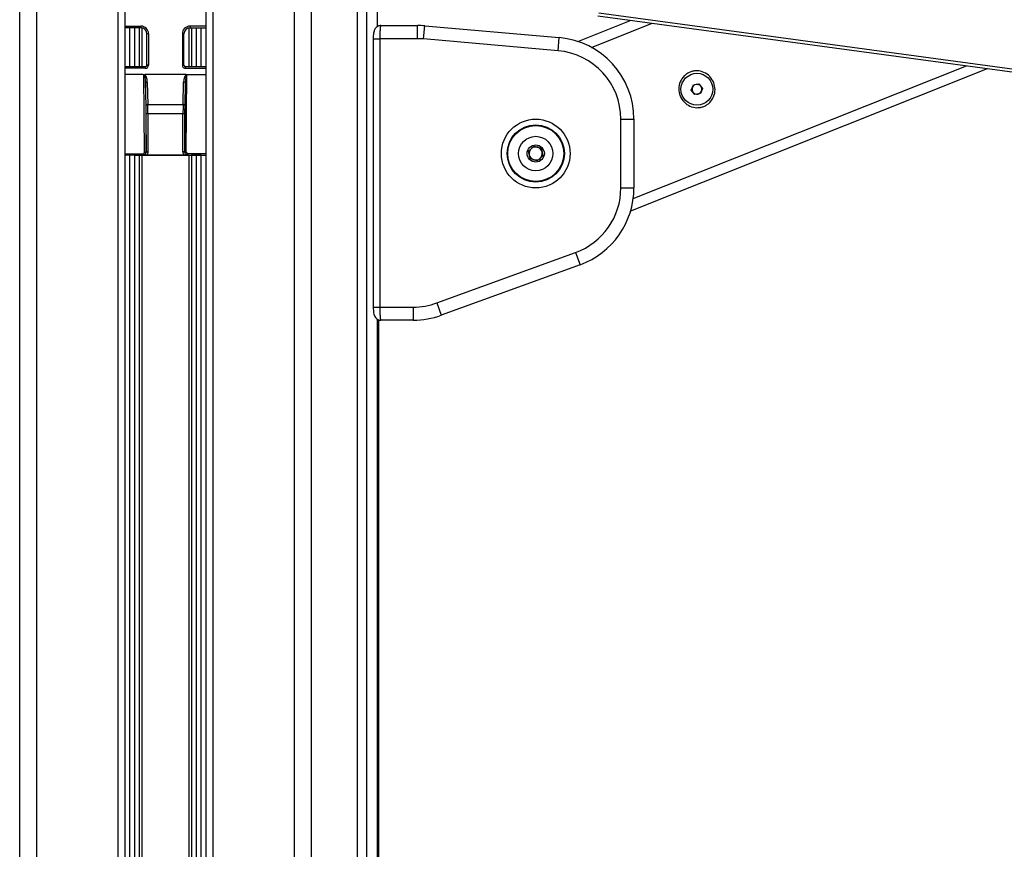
# Model space of a CAD drawing. Header units: millimetres. Extents: x 20 to 26560, y 40 to 18133.
# Tile 34 of 97: x 9009 to 9611, y 5617 to 6124. Entities that reach past the tile are written whole.
import ezdxf

# ---------------------------------------------------------------- set-up
doc = ezdxf.new("R2010")
doc.units = ezdxf.units.MM
doc.header["$LTSCALE"] = 2
doc.layers.add('COMPONENT_GEOMETRY', color=7, linetype='Continuous')
doc.styles.add('SLDTEXTSTYLE0', font='TXT', dxfattribs={"width": 0.75})
doc.dimstyles.new('SLDDIMSTYLE1', dxfattribs={"dimtxt": 150, "dimasz": 6.604, "dimexe": 0, "dimexo": 0.0625, "dimgap": 37.5, "dimtad": 0, "dimtih": 1, "dimtoh": 1, "dimdec": 0, "dimrnd": 1e-09, "dimzin": 12, "dimdsep": 46, "dimtxsty": 'SLDTEXTSTYLE0', "dimsah": 1, "dimcen": 0.09, "dimadec": 0, "dimazin": 3, "dimtfac": 1, "dimtdec": 0, "dimtofl": 0, "dimtmove": 0, "dimatfit": 3, "dimfxl": 1, "dimfrac": 2, "dimtolj": 1, "dimtzin": 12, "dimarcsym": 0})

# ---------------------------------------------------------------- blocks, each defined once
blk = doc.blocks.new('_D_4')
at = {"layer": 'COMPONENT_GEOMETRY', "color": 7}
for p, q in [((16972.58, 6016.65), (14872.65, 6016.65)), ((14879, 6016.65), (14879, 4080)), ((14578.89, 4049.53), (14533.19, 4049.53)), ((14533.19, 4049.53), (14533.19, 3811.41)), ((15179.1, 4049.53), (15224.8, 4049.53)), ((15224.8, 4049.53), (15224.8, 3811.41)), ((14533.19, 3811.41), (14578.89, 3811.41)), ((15224.8, 3811.41), (15179.1, 3811.41)), ((14879, 1650.33), (14879, 3586.98)), ((9299, 1650.33), (14885.35, 1650.33))]:
    blk.add_line(p, q, dxfattribs=at)
for points in [[(14879, 6016.65), (14877.98, 6010.05), (14880.01, 6010.05)], [(14879, 1650.33), (14880.01, 1656.93), (14877.98, 1656.93)]]:
    blk.add_solid(points, dxfattribs=at)
at = {"layer": 'COMPONENT_GEOMETRY', "color": 7, "char_height": 150, "attachment_point": 1, "style": 'SLDTEXTSTYLE0'}
for s, insert in [('7\'1.95"', (14578.89, 4004.77)), ('2183mm', (14469.83, 3780.34))]:
    blk.add_mtext(s, dxfattribs=dict(at, insert=insert))

msp = doc.modelspace()

# ---------------------------------------------------------------- linework, layer by layer
at = {"color": 8, "linetype": 'Continuous', "lineweight": 25}
for p, q in [((9009.42, 1723.33), (9009.42, 7471.33)), ((9019.62, 7471.33), (9019.62, 1723.33)), ((9069.53, 1723.33), (9069.53, 7471.33)), ((9127.39, 7471.33), (9127.39, 1723.33)), ((9177.3, 1723.33), (9177.3, 7471.33)), ((9187.5, 7471.33), (9187.5, 1723.33)), ((9215.75, 1723.33), (9215.75, 7471.33)), ((9221.21, 7471.33), (9221.21, 1723.33)), ((9228.01, 6119.75), (9228.01, 7291.4)), ((9073.82, 6120), (9083.46, 6120)), ((9076.75, 6095.21), (9076.75, 6119)), ((9079.57, 6119), (9079.57, 6095.21)), ((9082.57, 6095.21), (9082.57, 6119)), ((9083.99, 6118.96), (9083.99, 6095.21)), ((9112.93, 6095.21), (9112.93, 6118.96)), ((9123.1, 6120), (9113.46, 6120)), ((9114.35, 6119), (9114.35, 6095.21)), ((9117.35, 6095.21), (9117.35, 6119)), ((9120.17, 6119), (9120.17, 6095.21)), ((9358.61, 6107), (9395.78, 6121.82)), ((9225.38, 6112.31), (9229.38, 6112.31)), ((9086.14, 6094.21), (9073.82, 6094.21)), ((9086.14, 6094.21), (9086.14, 6095.21)), ((9110.78, 6094.21), (9110.78, 6095.21)), ((9110.78, 6094.21), (9123.1, 6094.21)), ((9384.21, 6014.59), (9587.72, 6095.74)), ((9073.82, 6041.98), (9084.76, 6041.98)), ((9084.5, 6041.24), (9073.82, 6041.24)), ((9076.75, 1723.33), (9076.75, 6041.22)), ((9079.57, 6041.22), (9079.57, 1723.33)), ((9082.57, 1723.33), (9082.57, 6041.11)), ((9083.99, 6041.09), (9083.99, 1723.33)), ((9123.1, 6041.98), (9112.16, 6041.98)), ((9112.42, 6041.24), (9123.1, 6041.24)), ((9112.93, 1723.33), (9112.93, 6041.09)), ((9114.35, 6041.11), (9114.35, 1723.33)), ((9117.35, 1723.33), (9117.35, 6041.22)), ((9120.17, 6041.22), (9120.17, 1723.33)), ((9225.38, 5948.31), (9229.38, 5948.31)), ((9228.01, 1723.33), (9228.01, 5940.89))]:
    msp.add_line(p, q, dxfattribs=at)
at = {"color": 7, "linetype": 'Continuous', "lineweight": 25}
for p, q in [((9073.82, 1723.33), (9073.82, 7471.33)), ((9123.1, 7471.33), (9123.1, 1723.33)), ((9228.02, 6119.76), (9228.02, 7291.4)), ((9350.42, 6110.56), (9383.02, 6123.56)), ((9362.59, 6126.34), (10148.02, 6019.59)), ((9363.28, 6128.1), (10149.36, 6021.26)), ((9083.46, 6119), (9073.82, 6119)), ((9083.46, 6120), (9083.46, 6119)), ((9113.46, 6120), (9113.46, 6119)), ((9113.46, 6119), (9123.1, 6119)), ((9228.66, 6120.31), (9230.01, 6120.31)), ((9230.01, 6120.31), (9252.46, 6120.31)), ((9252.46, 6112.31), (9252.46, 6120.31)), ((9256.12, 6112.15), (9256.82, 6120.12)), ((9256.82, 6120.12), (9339, 6112.93)), ((9087.14, 6096.22), (9087.14, 6115.33)), ((9088.14, 6115.33), (9087.14, 6115.33)), ((9088.14, 6115.33), (9088.14, 6096.22)), ((9108.78, 6115.33), (9108.78, 6096.22)), ((9108.78, 6115.33), (9109.78, 6115.33)), ((9109.78, 6096.22), (9109.78, 6115.33)), ((9225.39, 6112.64), (9225.38, 6112.31)), ((9225.38, 6112.31), (9225.38, 5948.31)), ((9229.38, 6112.31), (9229.38, 5948.31)), ((9252.46, 6112.31), (9229.38, 6112.31)), ((9338.3, 6104.96), (9256.12, 6112.15)), ((9338.3, 6104.96), (9339, 6112.93)), ((9086.14, 6095.21), (9073.82, 6095.21)), ((9088.14, 6096.22), (9087.14, 6096.22)), ((9108.78, 6096.22), (9109.78, 6096.22)), ((9123.1, 6095.21), (9110.78, 6095.21)), ((9382.63, 6007.14), (9600.49, 6094)), ((9084.82, 6090.33), (9073.82, 6090.33)), ((9085.75, 6042.99), (9085.31, 6090.16)), ((9111.12, 6090.33), (9085.8, 6090.33)), ((9111.17, 6042.99), (9111.61, 6090.16)), ((9112.1, 6090.33), (9123.1, 6090.33)), ((9086.36, 6085.27), (9086.75, 6043.25)), ((9086.7, 6071.49), (9086.36, 6085.27)), ((9087.36, 6085.84), (9087.69, 6072.06)), ((9109.23, 6072.06), (9109.56, 6085.84)), ((9110.56, 6085.27), (9110.17, 6043.25)), ((9110.56, 6085.27), (9110.23, 6071.49)), ((9419.68, 6080.86), (9420.92, 6084.1)), ((9421.87, 6078.17), (9419.68, 6080.86)), ((9420.92, 6084.1), (9424.34, 6084.65)), ((9424.34, 6084.65), (9426.52, 6081.96)), ((9426.52, 6081.96), (9425.29, 6078.72)), ((9425.29, 6078.72), (9421.87, 6078.17)), ((9087.69, 6072.06), (9109.23, 6072.06)), ((9086.75, 6043.25), (9086.75, 6066.32)), ((9087.75, 6066.32), (9086.75, 6066.32)), ((9109.17, 6066.32), (9087.75, 6066.32)), ((9087.75, 6066.32), (9087.75, 6043.25)), ((9110.17, 6066.32), (9109.17, 6066.32)), ((9109.17, 6043.25), (9109.17, 6066.32)), ((9110.17, 6066.32), (9110.17, 6043.25)), ((9376.64, 6021.18), (9376.64, 6063.12)), ((9376.64, 6063.12), (9384.64, 6063.12)), ((9384.64, 6063.12), (9384.64, 6021.18)), ((9320.26, 6043.59), (9323.7, 6046.67)), ((9320.48, 6042.5), (9321.27, 6044.5)), ((9322.87, 6045.93), (9324.99, 6046.25)), ((9323.7, 6046.67), (9328.09, 6045.23)), ((9327.03, 6045.58), (9328.36, 6043.9)), ((9328.09, 6045.23), (9329.03, 6040.7)), ((9076.75, 6041.22), (9073.82, 6041.12)), ((9079.57, 6041.22), (9082.57, 6041.11)), ((9083.99, 6041.09), (9112.93, 6041.09)), ((9084.76, 6041.98), (9084.76, 6041.25)), ((9087.74, 6042.96), (9086.74, 6043.05)), ((9086.75, 6043.25), (9086.75, 6043.25)), ((9087.75, 6043.25), (9086.75, 6043.25)), ((9109.97, 6041.21), (9086.95, 6041.21)), ((9110.17, 6043.25), (9109.17, 6043.25)), ((9110.18, 6043.05), (9109.18, 6042.96)), ((9110.17, 6043.25), (9110.17, 6043.25)), ((9112.16, 6041.98), (9112.16, 6041.25)), ((9117.35, 6041.22), (9114.35, 6041.11)), ((9120.17, 6041.22), (9123.1, 6041.12)), ((9321.2, 6039.07), (9320.26, 6043.59)), ((9322.26, 6038.72), (9320.92, 6040.4)), ((9325.59, 6037.63), (9321.2, 6039.07)), ((9329.03, 6040.7), (9325.59, 6037.63)), ((9328.8, 6041.8), (9328.02, 6039.8)), ((9326.42, 6038.37), (9324.3, 6038.05)), ((9376.64, 6021.18), (9384.64, 6021.18)), ((9264.19, 5950.84), (9349.01, 5981.71)), ((9349.01, 5981.71), (9351.74, 5974.2)), ((9351.74, 5974.2), (9266.93, 5943.32)), ((9229.38, 5948.31), (9249.83, 5948.31)), ((9249.83, 5948.31), (9249.83, 5940.31)), ((9264.19, 5950.84), (9266.93, 5943.32)), ((9228.02, 1723.33), (9228.02, 5940.88)), ((9228.66, 5940.31), (9230.01, 5940.31)), ((9228.66, 5940.31), (9228.66, 5328.14)), ((9249.83, 5940.31), (9230.01, 5940.31))]:
    msp.add_line(p, q, dxfattribs=at)
at = {"color": 7, "linetype": 'Continuous', "lineweight": 25, "flags": 128}
for points in [[(9087.36, 6085.84), (9087.17, 6085.83), (9086.98, 6085.79), (9086.81, 6085.74), (9086.66, 6085.67), (9086.54, 6085.58), (9086.44, 6085.48), (9086.38, 6085.38), (9086.36, 6085.27)], [(9110.56, 6085.27), (9110.54, 6085.38), (9110.48, 6085.48), (9110.38, 6085.58), (9110.26, 6085.67), (9110.11, 6085.74), (9109.94, 6085.79), (9109.75, 6085.83), (9109.56, 6085.84)], [(9087.69, 6072.06), (9087.5, 6072.04), (9087.32, 6072.01), (9087.15, 6071.96), (9087, 6071.89), (9086.87, 6071.8), (9086.78, 6071.7), (9086.72, 6071.6), (9086.7, 6071.49)], [(9110.23, 6071.49), (9110.2, 6071.6), (9110.14, 6071.7), (9110.05, 6071.8), (9109.92, 6071.89), (9109.77, 6071.96), (9109.6, 6072.01), (9109.42, 6072.04), (9109.23, 6072.06)]]:
    msp.add_lwpolyline(points, dxfattribs=at)
at = {"color": 7, "linetype": 'Continuous', "lineweight": 25}
for centre, radius in [((9423.1, 6081.41), 9.75), ((9324.64, 6042.15), 21), ((9324.64, 6042.15), 17.5), ((9324.64, 6042.15), 17.1), ((9324.64, 6042.15), 10.5), ((9324.64, 6042.15), 5.25)]:
    msp.add_circle(centre, radius, dxfattribs=at)
for centre, radius, start, end in [((9083.46, 6115.33), 4.68, 0, 90), ((9083.46, 6115.33), 3.68, 0, 90), ((9113.46, 6115.33), 4.68, 90, 180), ((9113.46, 6115.33), 3.68, 90, 180), ((9252.46, 6070.31), 50, 85, 90), ((9252.46, 6070.31), 42, 85, 90), ((9334.64, 6063.12), 50, 0, 85), ((9334.64, 6063.12), 42, 0, 85), ((9423.1, 6081.41), 3, 159.16375, 219.16375), ((9423.1, 6081.41), 3, 99.16375, 159.16375), ((9423.1, 6081.41), 3, 39.16375, 99.16375), ((9423.1, 6081.41), 3, 339.16375, 39.16375), ((9423.1, 6081.41), 3, 219.16375, 279.16375), ((9423.1, 6081.41), 3, 279.16375, 339.16375), ((9324.64, 6042.15), 4, 131.76783, 191.76783), ((9324.64, 6042.15), 4, 71.76783, 131.76783), ((9324.64, 6042.15), 4, 11.76783, 71.76783), ((9085.96, 6044.23), 1.26, 260.33896, 308.69962), ((9110.96, 6044.23), 1.26, 231.30038, 279.66104), ((9324.64, 6042.15), 4, 191.76783, 251.76783), ((9324.64, 6042.15), 4, 251.76783, 311.76783), ((9324.64, 6042.15), 4, 311.76783, 11.76783), ((9334.64, 6021.18), 42, 290, 0), ((9334.64, 6021.18), 50, 290, 0), ((9249.83, 5990.31), 42, 270, 290), ((9249.83, 5990.31), 50, 270, 290)]:
    msp.add_arc(centre, radius, start, end, dxfattribs=at)
for centre, major_axis, ratio, start_param, end_param in [((9086.14, 6096.22), (-0.3, 1.99), 0.993422, 2.990558, 4.559379), ((9086.14, 6096.22), (-0.15, 1.01), 0.980565, 2.990558, 4.559379), ((9110.79, 6096.22), (0.3, 1.99), 0.993422, 1.723806, 3.292627), ((9110.79, 6096.22), (0.15, 1.01), 0.980565, 1.723806, 3.292627), ((9085.36, 6085.11), (-0.05, 5.05), 0.198048, 4.742278, 6.279358), ((9085.36, 6085.68), (-0.06, 4.79), 0.417492, 4.740863, 6.031746), ((9111.56, 6085.68), (0.06, 4.79), 0.417492, 0.251439, 1.542322), ((9111.56, 6085.11), (0.05, 5.05), 0.198048, 0.003827, 1.540907), ((9086.44, 6066.32), (0, 9), 0.034921, 4.712389, 5.323254), ((9087.44, 6066.32), (0, 10), 0.031429, 4.712389, 5.323254), ((9109.48, 6066.32), (0, 10), 0.031429, 0.959931, 1.570796), ((9110.48, 6066.32), (0, 9), 0.034921, 0.959931, 1.570796), ((9078.16, 6041.17), (2, 0), 0.034921, 0.785398, 2.356194), ((9083.99, 6041.16), (2, 0), 0.034921, 3.926991, 4.712389), ((9084.75, 6042.99), (-0.418, 0.922), 0.985921, 2.721319, 4.290897), ((9084.75, 6043.25), (-0.77, 1.86), 0.993354, 4.223963, 4.319915), ((9084.75, 6043.25), (-1.42, 1.42), 0.997569, 3.830429, 3.926382), ((9084.75, 6043.25), (-2.12, 2.12), 0.998783, 3.830429, 3.926382), ((9112.17, 6043.25), (2.12, 2.12), 0.998783, 2.356803, 2.452756), ((9112.17, 6043.25), (0.77, 1.86), 0.993354, 1.96327, 2.059223), ((9112.17, 6043.25), (1.42, 1.42), 0.997569, 2.356803, 2.452756), ((9112.17, 6042.99), (0.418, 0.922), 0.985921, 1.992288, 3.561867), ((9112.93, 6041.16), (2, 0), 0.034921, 4.712389, 5.497787), ((9118.76, 6041.17), (2, 0), 0.034921, 0.785398, 2.356194)]:
    msp.add_ellipse(centre, major_axis=major_axis, ratio=ratio, start_param=start_param, end_param=end_param, dxfattribs=at)
for points, knots in [([(9229.93, 6120.27), (9229.86, 6120.28), (9229.3, 6120.36), (9228.34, 6120.01), (9227.3, 6119.36), (9226.59, 6118.56), (9226.11, 6117.69), (9225.8, 6116.75), (9225.57, 6115.6), (9225.42, 6114.18), (9225.4, 6113.1), (9225.39, 6112.64)], [0, 0, 0, 0, 0.021578, 0.156743, 0.266454, 0.364802, 0.459403, 0.565088, 0.706413, 0.874367, 1, 1, 1, 1]), ([(9230.01, 6120.31), (9229.99, 6120.3), (9229.96, 6120.29), (9229.91, 6120.2), (9229.86, 6120.06), (9229.8, 6119.86), (9229.75, 6119.61), (9229.71, 6119.3), (9229.66, 6118.94), (9229.62, 6118.53), (9229.58, 6118.08), (9229.54, 6117.59), (9229.5, 6117.06), (9229.47, 6116.49), (9229.44, 6115.7), (9229.41, 6114.85), (9229.39, 6113.93), (9229.38, 6113.15), (9229.38, 6112.59), (9229.38, 6112.31)], [0, 0, 0, 0, 0.053327, 0.107028, 0.161915, 0.217211, 0.270625, 0.324416, 0.379402, 0.434802, 0.488109, 0.541795, 0.596675, 0.651969, 0.704812, 0.812311, 0.867098, 0.933183, 1, 1, 1, 1]), ([(9433.33, 6085.48), (9433.72, 6084.05), (9434.5, 6081.2), (9433.55, 6076.77), (9431.5, 6073.69), (9429.24, 6071.86), (9427.31, 6070.86), (9425.22, 6070.26), (9422.34, 6070.03), (9418.7, 6070.85), (9415.05, 6073.44), (9412.62, 6077.23), (9411.78, 6081.66), (9412.65, 6086.04), (9414.72, 6089.14), (9416.97, 6090.96), (9418.9, 6091.96), (9420.99, 6092.56), (9423.89, 6092.79), (9427.5, 6091.95), (9431.23, 6089.4), (9432.63, 6086.79), (9433.33, 6085.48)], [0, 0, 0, 0, 0.063125, 0.125872, 0.188039, 0.218977, 0.250026, 0.2809, 0.311978, 0.374046, 0.436741, 0.500168, 0.563277, 0.625955, 0.688045, 0.719143, 0.750062, 0.781026, 0.812104, 0.874212, 0.936896, 1, 1, 1, 1]), ([(9085.31, 6090.16), (9085.31, 6090.16), (9085.3, 6090.17), (9085.24, 6090.22), (9085.08, 6090.31), (9084.92, 6090.32), (9084.82, 6090.33)], [0, 0, 0, 0, 0.016939, 0.0982, 0.461603, 1, 1, 1, 1]), ([(9084.82, 6090.33), (9085.06, 6090.31), (9085.38, 6090.29), (9085.71, 6090.32), (9085.8, 6090.33)], [0, 0, 0, 0, 0.712117, 1, 1, 1, 1]), ([(9111.12, 6090.33), (9111.35, 6090.31), (9111.68, 6090.29), (9112, 6090.32), (9112.1, 6090.33)], [0, 0, 0, 0, 0.712087, 1, 1, 1, 1]), ([(9112.1, 6090.33), (9112, 6090.32), (9111.84, 6090.31), (9111.68, 6090.22), (9111.62, 6090.17), (9111.61, 6090.16), (9111.61, 6090.16)], [0, 0, 0, 0, 0.552387, 0.914232, 0.983057, 1, 1, 1, 1]), ([(9084.5, 6041.24), (9084.59, 6041.24), (9084.67, 6041.24), (9084.76, 6041.25), (9084.76, 6041.25)], [0, 0, 0, 0, 0.9555598, 1, 1, 1, 1]), ([(9086.95, 6041.21), (9086.71, 6041.22), (9086.16, 6041.22), (9085.53, 6041.23), (9085.09, 6041.24), (9084.85, 6041.24), (9084.67, 6041.24), (9084.56, 6041.24), (9084.5, 6041.24)], [0, 0, 0, 0, 0.278096, 0.629534, 0.79766, 0.870952, 0.924617, 1, 1, 1, 1]), ([(9084.76, 6041.25), (9084.84, 6041.25), (9085.15, 6041.27), (9085.67, 6041.43), (9086.21, 6041.83), (9086.61, 6042.39), (9086.7, 6042.83), (9086.74, 6043.05)], [0, 0, 0, 0, 0.084547, 0.313823, 0.541769, 0.769249, 1, 1, 1, 1]), ([(9087.74, 6042.96), (9087.67, 6042.62), (9087.55, 6041.97), (9087.15, 6041.46), (9086.95, 6041.21)], [0, 0, 0, 0, 0.523209, 1, 1, 1, 1]), ([(9109.97, 6041.21), (9109.77, 6041.46), (9109.37, 6041.97), (9109.25, 6042.62), (9109.18, 6042.96)], [0, 0, 0, 0, 0.476791, 1, 1, 1, 1]), ([(9112.42, 6041.24), (9112.36, 6041.24), (9112.25, 6041.24), (9112.07, 6041.24), (9111.65, 6041.24), (9111.08, 6041.22), (9110.4, 6041.21), (9110.04, 6041.21), (9109.97, 6041.21)], [0, 0, 0, 0, 0.0750174, 0.1285639, 0.2078361, 0.5849456, 0.919483, 1, 1, 1, 1]), ([(9110.18, 6043.05), (9110.22, 6042.83), (9110.31, 6042.39), (9110.71, 6041.83), (9111.25, 6041.43), (9111.77, 6041.27), (9112.08, 6041.25), (9112.16, 6041.25)], [0, 0, 0, 0, 0.230751, 0.458231, 0.686177, 0.915453, 1, 1, 1, 1]), ([(9112.16, 6041.25), (9112.16, 6041.25), (9112.25, 6041.24), (9112.34, 6041.24), (9112.42, 6041.24)], [0, 0, 0, 0, 0.04444, 1, 1, 1, 1]), ([(9225.38, 5948.31), (9225.38, 5948.29), (9225.38, 5948.25), (9225.38, 5948.21), (9225.38, 5948.19)], [0, 0, 0, 0, 0.459904, 1, 1, 1, 1]), ([(9225.38, 5948.19), (9225.39, 5947.6), (9225.42, 5946.37), (9225.63, 5944.63), (9225.92, 5943.29), (9226.64, 5941.95), (9227.6, 5941.01), (9228.77, 5940.39), (9229.63, 5940.37), (9230.01, 5940.36)], [0, 0, 0, 0, 0.15699, 0.326449, 0.531459, 0.651789, 0.769417, 0.897814, 1, 1, 1, 1]), ([(9229.38, 5948.31), (9229.38, 5948.09), (9229.38, 5947.65), (9229.39, 5946.99), (9229.4, 5946.33), (9229.41, 5945.69), (9229.44, 5944.86), (9229.47, 5944.08), (9229.52, 5943.36), (9229.56, 5942.68), (9229.62, 5942.08), (9229.67, 5941.57), (9229.72, 5941.23), (9229.77, 5940.94), (9229.82, 5940.7), (9229.86, 5940.54), (9229.91, 5940.4), (9229.96, 5940.32), (9230, 5940.31), (9230.01, 5940.31)], [0, 0, 0, 0, 0.052162, 0.104682, 0.158329, 0.212364, 0.264417, 0.370255, 0.424162, 0.476376, 0.582541, 0.636613, 0.689326, 0.742402, 0.796623, 0.851239, 0.888123, 0.962485, 1, 1, 1, 1])]:
    msp.add_open_spline(points, degree=3, knots=knots, dxfattribs=at)

# ---------------------------------------------------------------- dimensions: what is measured, and where the dimension line sits
at = {"layer": 'COMPONENT_GEOMETRY', "color": 7}
dim = msp.add_linear_dim(base=(14879, 1650.33), p1=(16975.12, 6016.65), p2=(9296.46, 1650.33), angle=90, dimstyle='SLDDIMSTYLE1', dxfattribs=at)
dim.commit()
dim.dimension.update_dxf_attribs({"geometry": '_D_4', "text_midpoint": (14879, 3833.49), "dimtype": 160})

doc.saveas('drawing.dxf')
